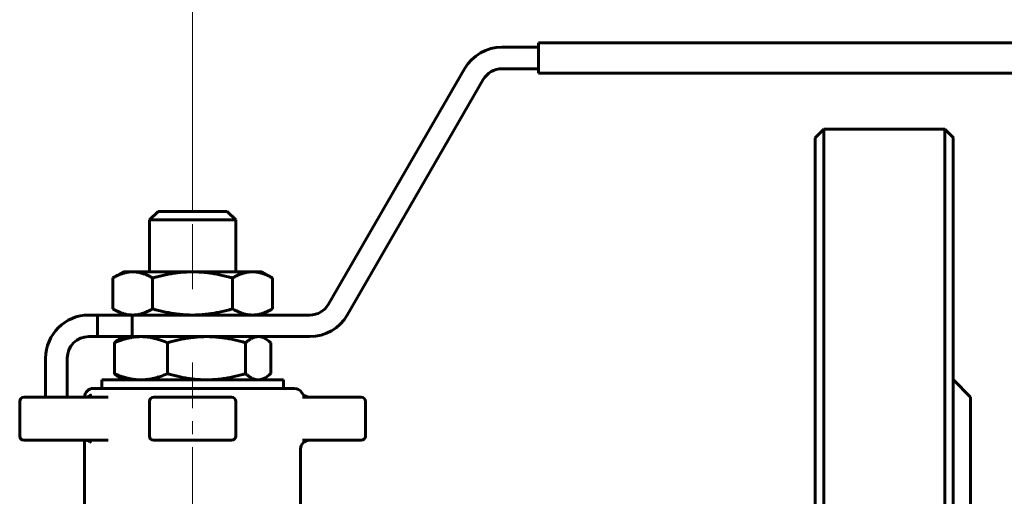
# Model space of a CAD drawing. Header units: millimetres. Extents: x 0 to 594, y 0 to 420.
# Tile 6 of 9: x 127 to 241, y 261 to 317. Entities that reach past the tile are written whole.
import ezdxf

# ---------------------------------------------------------------- set-up
doc = ezdxf.new("R2010")
doc.units = ezdxf.units.MM
for name, pattern in [('K5LT_AXLED', [12, 7.5, -1.5, 1.5, -1.5]), ('K5LT_BASIC', [0]), ('K5LT_THIN', [0])]:
    doc.linetypes.add(name, pattern=pattern)
doc.layers.add('Системный слой', color=7, linetype='Continuous')
doc.layers.add('Системный слой (1)', color=7, linetype='Continuous', true_color=0x6c6c6c)
doc.styles.add('KDIMTEXTSTYLE', font='GOST_AU.SHX', dxfattribs={"width": 0.96, "oblique": 15, "height": 5})
doc.styles.add('KTEXTSTYLE', font='GOST_AU.SHX', dxfattribs={"width": 0.96, "height": 5})
doc.dimstyles.new('KDIMSTYLE (1.00)', dxfattribs={"dimtxt": 5, "dimasz": 1, "dimexe": 2, "dimexo": 0, "dimgap": 1, "dimtad": 1, "dimtxsty": 'KDIMTEXTSTYLE', "dimsah": 1, "dimcen": 0, "dimdle": 1, "dimadec": 0, "dimazin": 0, "dimtfac": 0.667, "dimtmove": 0, "dimatfit": 3, "dimfxl": 1, "dimtvp": 1, "dimtolj": 1, "dimtzin": 0, "dimarcsym": 0})

# ---------------------------------------------------------------- blocks, each defined once
blk = doc.blocks.new('U3')
at = {"layer": 'Системный слой (1)', "color": 150, "linetype": 'K5LT_BASIC', "lineweight": 60, "true_color": 0x0080ff}
for p, q in [((219.35, 302.92), (219.35, 233.92)), ((219.35, 233.92), (219.35, 164.92))]:
    blk.add_line(p, q, dxfattribs=at)
blk = doc.blocks.new('U5')
at = {"layer": 'Системный слой (1)', "color": 150, "linetype": 'K5LT_BASIC', "lineweight": 60, "true_color": 0x0080ff}
for p, q in [((235.35, 233.92), (235.35, 302.92)), ((235.35, 164.92), (235.35, 233.92))]:
    blk.add_line(p, q, dxfattribs=at)
blk = doc.blocks.new('U7')
at = {"layer": 'Системный слой (1)', "color": 150, "linetype": 'K5LT_BASIC', "lineweight": 60, "true_color": 0x0080ff}
for p, q in [((237.35, 272.92), (237.35, 233.92)), ((237.35, 233.92), (237.35, 194.92))]:
    blk.add_line(p, q, dxfattribs=at)
blk = doc.blocks.new('U11')
at = {"layer": 'Системный слой (1)', "color": 150, "linetype": 'K5LT_BASIC', "lineweight": 60, "true_color": 0x0080ff}
for p, q in [((136.85, 274.92), (147.35, 274.92)), ((147.35, 274.92), (157.85, 274.92))]:
    blk.add_line(p, q, dxfattribs=at)
blk = doc.blocks.new('U12')
at = {"layer": 'Системный слой (1)', "color": 150, "linetype": 'K5LT_BASIC', "lineweight": 60, "true_color": 0x0080ff}
for start, end in [(0.0023, 90), (0, 0.0023)]:
    blk.add_arc((151.85, 272.42), 0.5, start, end, dxfattribs=at)
blk = doc.blocks.new('D2')
at = {"layer": 'Системный слой (1)'}
for points in [[(147.35, 327.62), (152.35, 328.28), (151.85, 327.62), (152.35, 326.97)], [(302.35, 326.97), (307.35, 327.62), (302.35, 328.28), (302.85, 327.62)]]:
    blk.add_hatch(color=7, dxfattribs=at).paths.add_polyline_path(points)
at = {"layer": 'Системный слой (1)', "color": 7, "linetype": 'K5LT_THIN', "lineweight": 18}
for p, q in [((147.35, 294.42), (147.35, 329.62)), ((307.35, 312.92), (307.35, 329.62)), ((147.35, 327.62), (152.35, 328.28)), ((152.35, 328.28), (151.85, 327.62)), ((302.85, 327.62), (302.35, 328.28)), ((302.35, 328.28), (307.35, 327.62)), ((152.35, 326.97), (147.35, 327.62)), ((307.35, 327.62), (147.35, 327.62)), ((151.85, 327.62), (152.35, 326.97)), ((307.35, 327.62), (302.35, 326.97)), ((302.35, 326.97), (302.85, 327.62))]:
    blk.add_line(p, q, dxfattribs=at)
blk.add_wipeout([(222.14, 328.62), (222.14, 336.01), (232.15, 336.01), (232.15, 328.62)]).dxf.layer = 'Системный слой (1)'
at = {"layer": 'Системный слой (1)', "color": 7, "insert": (222.14, 335.21), "char_height": 5, "attachment_point": 1, "style": 'KTEXTSTYLE'}
blk.add_mtext('\\H5.0;\\W1.000;\\Q15;\\Q15;\\W0.965;160', dxfattribs=at)
blk = doc.blocks.new('KDIMARROW_01')
at = {"layer": 'Системный слой'}
blk.add_hatch(color=0, dxfattribs=at).paths.add_polyline_path([(-5, -0.66), (0, 0), (-5, 0.66), (-4.5, 0)])
at = {"layer": 'Системный слой', "color": 0, "linetype": 'K5LT_THIN', "lineweight": 18}
for p, q in [((-4.5, 0), (-5, 0.66)), ((-5, 0.66), (0, 0)), ((0, 0), (-5, -0.66)), ((-5, -0.66), (-4.5, 0))]:
    blk.add_line(p, q, dxfattribs=at)
at = {"layer": 'Системный слой (1)', "color": 0, "linetype": 'K5LT_THIN', "lineweight": 18}
blk.add_line((456.87, 233.92), (455.87, 233.92), dxfattribs=at)
blk = doc.blocks.new('U30')
at = {"layer": 'Системный слой (1)', "color": 150, "linetype": 'K5LT_BASIC', "lineweight": 60, "true_color": 0x0080ff}
for p, q in [((155.22, 279.9), (154.95, 279.92)), ((155.5, 279.81), (155.22, 279.9)), ((155.78, 279.68), (155.5, 279.81)), ((155.98, 279.55), (155.78, 279.68)), ((156.19, 279.39), (155.98, 279.55)), ((156.4, 279.21), (156.19, 279.39))]:
    blk.add_line(p, q, dxfattribs=at)
blk = doc.blocks.new('U31')
at = {"layer": 'Системный слой (1)', "color": 150, "linetype": 'K5LT_BASIC', "lineweight": 60, "true_color": 0x0080ff}
for p, q in [((156.19, 275.45), (156.4, 275.64)), ((154.95, 274.92), (155.22, 274.95)), ((155.22, 274.95), (155.5, 275.03)), ((155.5, 275.03), (155.78, 275.17)), ((155.78, 275.17), (155.98, 275.3)), ((155.98, 275.3), (156.19, 275.45))]:
    blk.add_line(p, q, dxfattribs=at)

msp = doc.modelspace()

# ---------------------------------------------------------------- linework, layer by layer
at = {"layer": 'Системный слой (1)', "color": 150, "linetype": 'K5LT_BASIC', "lineweight": 60, "true_color": 0x0080ff}
for p, q in [((187.353, 313.424), (183.138, 313.424)), ((187.353, 312.924), (187.353, 313.924)), ((301.103, 313.924), (187.353, 313.924)), ((187.353, 312.924), (187.353, 311.424)), ((187.353, 310.424), (187.353, 311.424)), ((178.807, 310.924), (163.075, 283.674)), ((183.138, 310.924), (187.353, 310.924)), ((187.353, 310.424), (301.103, 310.424)), ((165.24, 282.424), (180.972, 309.674)), ((219.353, 302.924), (220.353, 303.924)), ((220.353, 233.924), (220.353, 303.924)), ((234.353, 303.924), (220.353, 303.924)), ((235.353, 302.924), (234.353, 303.924)), ((234.353, 303.924), (234.353, 233.924)), ((142.353, 293.424), (143.353, 294.424)), ((143.353, 294.424), (151.353, 294.424)), ((152.353, 293.424), (151.353, 294.424)), ((142.353, 287.424), (142.353, 293.424)), ((142.353, 293.424), (152.353, 293.424)), ((152.353, 287.424), (152.353, 293.424)), ((139.353, 287.424), (138.115, 286.71)), ((139.353, 287.424), (140.425, 287.424)), ((140.425, 287.424), (147.353, 287.424)), ((147.353, 287.424), (154.281, 287.424)), ((154.281, 287.424), (155.353, 287.424)), ((155.353, 287.424), (156.59, 286.71)), ((138.115, 286.71), (138.115, 283.139)), ((142.734, 286.71), (142.734, 283.139)), ((151.972, 286.71), (151.972, 283.139)), ((156.59, 286.71), (156.59, 283.139)), ((139.353, 282.424), (138.115, 283.139)), ((155.353, 282.424), (156.59, 283.139)), ((136.353, 282.424), (135.353, 282.424)), ((136.353, 282.424), (140.353, 282.424)), ((136.353, 282.424), (136.353, 279.924)), ((160.91, 282.424), (140.353, 282.424)), ((140.353, 282.424), (140.353, 279.924)), ((135.353, 279.924), (136.353, 279.924)), ((140.353, 279.924), (136.353, 279.924)), ((138.306, 279.21), (138.306, 275.639)), ((139.353, 279.924), (138.925, 279.677)), ((140.353, 279.924), (160.91, 279.924)), ((144.445, 279.21), (144.445, 275.639)), ((153.492, 279.21), (153.492, 275.639)), ((155.353, 279.924), (155.781, 279.677)), ((156.4, 279.21), (156.4, 275.639)), ((130.353, 277.424), (130.353, 272.924)), ((132.853, 272.924), (132.853, 277.424)), ((136.853, 273.924), (136.853, 274.924)), ((139.353, 274.924), (138.925, 275.171)), ((155.353, 274.924), (155.781, 275.171)), ((157.853, 273.924), (157.853, 274.924)), ((237.353, 272.924), (235.353, 274.924)), ((136.392, 273.924), (135.853, 273.924)), ((136.606, 273.924), (136.392, 273.924)), ((136.518, 273.924), (136.459, 273.924)), ((138.841, 273.924), (136.606, 273.924)), ((141.866, 273.924), (138.841, 273.924)), ((142.315, 273.924), (141.866, 273.924)), ((143.43, 273.924), (142.315, 273.924)), ((142.987, 273.924), (142.691, 273.924)), ((151.276, 273.924), (143.43, 273.924)), ((152.391, 273.924), (151.276, 273.924)), ((152.075, 273.924), (151.756, 273.924)), ((157.691, 273.924), (152.391, 273.924)), ((158.448, 273.924), (157.691, 273.924)), ((157.875, 273.924), (158.12, 273.924)), ((159.121, 273.924), (158.448, 273.924)), ((127.353, 272.424), (127.353, 268.424)), ((134.851, 272.924), (127.853, 272.924)), ((135.154, 272.924), (134.851, 272.924)), ((137.588, 272.924), (135.154, 272.924)), ((142.353, 272.424), (142.353, 268.424)), ((151.853, 272.924), (142.853, 272.924)), ((152.353, 268.424), (152.353, 272.424)), ((166.853, 272.924), (160.081, 272.924)), ((167.353, 268.424), (167.353, 272.424)), ((127.853, 267.924), (134.851, 267.924)), ((134.851, 267.924), (135.154, 267.924)), ((134.854, 259.423), (134.853, 267.924)), ((135.154, 267.924), (137.588, 267.924)), ((142.853, 267.924), (151.853, 267.924)), ((160.081, 267.924), (166.853, 267.924)), ((159.852, 259.423), (159.853, 266.924))]:
    msp.add_line(p, q, dxfattribs=at)
at = {"layer": 'Системный слой (1)', "color": 30, "linetype": 'K5LT_AXLED', "lineweight": 18, "true_color": 0xff8000}
for p, q in [((147.353, 271.924), (147.353, 276.924)), ((147.353, 259.637), (147.353, 274.921))]:
    msp.add_line(p, q, dxfattribs=at)
at = {"layer": 'Системный слой (1)', "color": 150, "linetype": 'K5LT_BASIC', "lineweight": 60, "true_color": 0x0080ff}
for centre, radius, start, end in [((183.138, 308.424), 5, 90, 150), ((183.138, 308.424), 2.5, 90, 150), ((160.91, 284.924), 2.5, 270, 330), ((135.353, 277.424), 5, 90, 180), ((160.91, 284.924), 5, 270, 330), ((135.353, 277.424), 2.5, 90, 180), ((135.853, 272.924), 1, 90, 180), ((159.121, 272.924), 1, 30, 90), ((160.853, 273.924), 1, 210, 270), ((127.853, 272.424), 0.5, 90, 180), ((127.853, 272.424), 0.5, 90, 180), ((142.853, 272.424), 0.5, 90, 180), ((142.853, 272.424), 0.5, 90, 180), ((151.853, 272.424), 0.5, 0, 90), ((166.853, 272.424), 0.5, 0, 90), ((166.853, 272.424), 0.5, 0, 90), ((166.853, 272.424), 0.5, 0, 90), ((127.853, 268.424), 0.5, 180, 270), ((142.853, 268.424), 0.5, 180, 270), ((151.853, 268.424), 0.5, 270, 0), ((160.853, 266.924), 1, 90, 180), ((166.853, 268.424), 0.5, 270, 0)]:
    msp.add_arc(centre, radius, start, end, dxfattribs=at)
for points, weights in [([(140.425, 287.424), (139.353, 287.424), (138.115, 286.71)], [1, 1.0379548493, 1]), ([(142.734, 286.71), (141.496, 287.424), (140.425, 287.424)], [1, 1.0379548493, 1]), ([(147.353, 287.424), (145.209, 287.424), (142.734, 286.71)], [1, 1.0379548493, 1]), ([(151.972, 286.71), (149.496, 287.424), (147.353, 287.424)], [1, 1.0379548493, 1]), ([(154.281, 287.424), (153.209, 287.424), (151.972, 286.71)], [1, 1.0379548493, 1]), ([(156.59, 286.71), (155.353, 287.424), (154.281, 287.424)], [1, 1.0379548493, 1]), ([(138.115, 283.139), (139.353, 282.424), (140.425, 282.424)], [1, 1.0379548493, 1]), ([(140.425, 282.424), (141.496, 282.424), (142.734, 283.139)], [1, 1.0379548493, 1]), ([(142.734, 283.139), (145.209, 282.424), (147.353, 282.424)], [1, 1.0379548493, 1]), ([(147.353, 282.424), (149.496, 282.424), (151.972, 283.139)], [1, 1.0379548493, 1]), ([(151.972, 283.139), (153.209, 282.424), (154.281, 282.424)], [1, 1.0379548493, 1]), ([(154.281, 282.424), (155.353, 282.424), (156.59, 283.139)], [1, 1.0379548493, 1]), ([(141.376, 279.924), (139.951, 279.924), (138.306, 279.21)], [1, 1.0379548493, 1]), ([(138.306, 279.21), (138.629, 279.506), (138.925, 279.677)], [1, 1.01542109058, 1.01831097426]), ([(144.445, 279.21), (142.8, 279.924), (141.376, 279.924)], [1, 1.0379548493, 1]), ([(148.969, 279.924), (146.87, 279.924), (144.445, 279.21)], [1, 1.0379548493, 1]), ([(153.492, 279.21), (151.068, 279.924), (148.969, 279.924)], [1, 1.0379548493, 1]), ([(154.946, 279.924), (154.272, 279.924), (153.492, 279.21)], [1, 1.0379548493, 1]), ([(138.306, 275.639), (139.951, 274.924), (141.376, 274.924)], [1, 1.0379548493, 1]), ([(138.925, 275.172), (138.629, 275.342), (138.306, 275.639)], [1.01831103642, 1.01542125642, 1]), ([(141.376, 274.924), (142.8, 274.924), (144.445, 275.639)], [1, 1.0379548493, 1]), ([(144.445, 275.639), (146.87, 274.924), (148.969, 274.924)], [1, 1.0379548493, 1]), ([(148.969, 274.924), (151.068, 274.924), (153.492, 275.639)], [1, 1.0379548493, 1]), ([(153.492, 275.639), (154.272, 274.924), (154.946, 274.924)], [1, 1.0379548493, 1])]:
    msp.add_rational_spline(points, weights, degree=2, dxfattribs=at)
for points, knots in [([(135.024, 272.924), (135.047, 272.924), (135.07, 272.925), (135.116, 272.93), (135.14, 272.933), (135.186, 272.943), (135.209, 272.949), (135.254, 272.962), (135.276, 272.97), (135.318, 272.988), (135.337, 272.997), (135.371, 273.015), (135.385, 273.023), (135.407, 273.037), (135.415, 273.043), (135.431, 273.054), (135.439, 273.06), (135.461, 273.077), (135.475, 273.089), (135.499, 273.111), (135.51, 273.122), (135.528, 273.142), (135.535, 273.151), (135.547, 273.166), (135.551, 273.173), (135.557, 273.182), (135.558, 273.185), (135.559, 273.186), (135.558, 273.185), (135.555, 273.178), (135.554, 273.174), (135.552, 273.17)], [0, 0, 0, 0, 1.2906126, 1.2906126, 2.6038102, 2.6038102, 3.9215036, 3.9215036, 5.2277628, 5.2277628, 6.4972864, 6.4972864, 7.4869438, 7.4869438, 8.1057015, 8.1057015, 8.7244592, 8.7244592, 9.9619746, 9.9619746, 11.2135821, 11.2135821, 12.4423854, 12.4423854, 13.672899, 13.672899, 14.9136689, 14.9136689, 16.245263, 16.245263, 17, 17, 17, 17]), ([(135.559, 267.663), (135.558, 267.665), (135.556, 267.667), (135.551, 267.676), (135.547, 267.682), (135.535, 267.697), (135.528, 267.706), (135.511, 267.726), (135.5, 267.737), (135.476, 267.759), (135.462, 267.771), (135.432, 267.794), (135.415, 267.806), (135.38, 267.828), (135.362, 267.839), (135.323, 267.858), (135.304, 267.867), (135.262, 267.883), (135.24, 267.891), (135.196, 267.903), (135.172, 267.909), (135.126, 267.917), (135.102, 267.92), (135.06, 267.923), (135.042, 267.924), (135.024, 267.924)], [0, 0, 0, 0, 0.6946336, 0.6946336, 1.3302298, 1.3302298, 1.9849012, 1.9849012, 2.6464152, 2.6464152, 3.3166501, 3.3166501, 3.9934751, 3.9934751, 4.675579, 4.675579, 5.353096, 5.353096, 6.0376978, 6.0376978, 6.7406425, 6.7406425, 7.4475956, 7.4475956, 8, 8, 8, 8])]:
    msp.add_open_spline(points, degree=3, knots=knots, dxfattribs=at)

# ---------------------------------------------------------------- block references
at = {"layer": 'Системный слой (1)'}
for name in ['U3', 'U5', 'U30', 'U31', 'U11', 'U12', 'U7']:
    msp.add_blockref(name, (0, 0), dxfattribs=at)

# ---------------------------------------------------------------- next in the draw order: dimensions: what is measured, and where the dimension line sits
at = {"layer": 'Системный слой (1)', "color": 7}
dim = msp.add_linear_dim(base=(307.353, 327.624), p1=(147.353, 294.424), p2=(307.353, 312.924), dimstyle='KDIMSTYLE (1.00)', override={"dimexo": 0, "dimpost": '\\H5.0;\\W0.965;\\Q15;<>', "dimblk1": 'KDIMARROW_01', "dimblk2": 'KDIMARROW_01', "dimse1": 0, "dimse2": 0, "dimclrt": 7, "dimtol": 1, "dimtp": 0, "dimtm": 0, "dimtdec": 5, "dimtolj": 1}, dxfattribs=at)
dim.commit()
dim.dimension.update_dxf_attribs({"geometry": 'D2', "text_midpoint": (227.353, 327.624), "dimtype": 160})

# ---------------------------------------------------------------- next in the draw order: linework, layer by layer
at = {"layer": 'Системный слой (1)', "color": 30, "linetype": 'K5LT_AXLED', "lineweight": 18, "true_color": 0xff8000}
msp.add_line((147.353, 285.424), (147.353, 296.424), dxfattribs=at)

doc.saveas('drawing.dxf')
